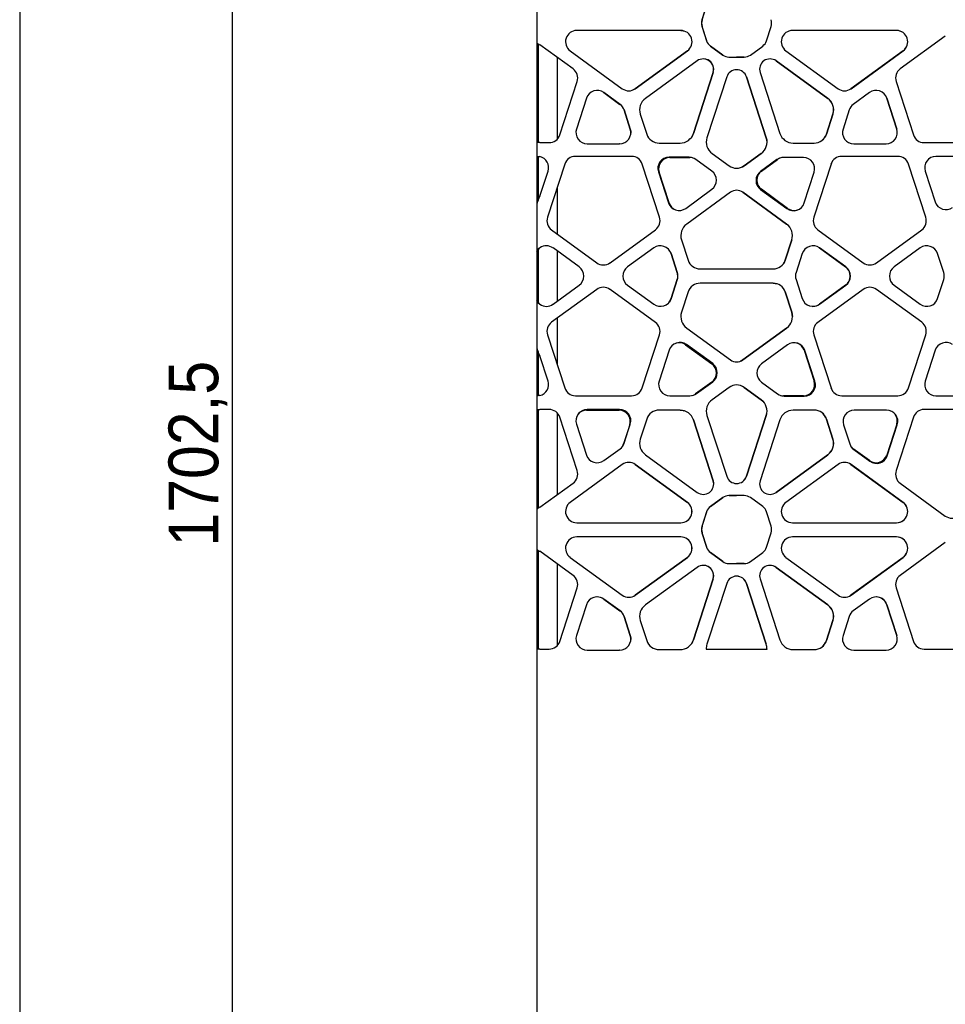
# Model space of a CAD drawing. Header units: millimetres. Extents: x 246 to 4346, y 1072 to 3942.
# Tile 2 of 25: x 246 to 985, y 2507 to 3293. Entities that reach past the tile are written whole.
import ezdxf

# ---------------------------------------------------------------- set-up
doc = ezdxf.new("R2010")
doc.units = ezdxf.units.MM
doc.header["$LTSCALE"] = 15
doc.linetypes.add('SLD-Solido', pattern=[0])
doc.layers.add('QUOTE', color=1, linetype='SLD-Solido')
doc.layers.add('SCHIZZI', color=9, linetype='Continuous')
doc.styles.add('SLDTEXTSTYLE1', font='GOTHIC.TTF', dxfattribs={"width": 0.913})
doc.dimstyles.new('SLDDIMSTYLE0', dxfattribs={"dimtxt": 39.6875, "dimasz": 42, "dimexe": 0, "dimexo": 0.0625, "dimgap": 9.921875, "dimtad": 1, "dimdec": 1, "dimrnd": 1e-09, "dimzin": 12, "dimdsep": 46, "dimtxsty": 'SLDTEXTSTYLE1', "dimsah": 1, "dimcen": 0.09, "dimadec": 0, "dimazin": 3, "dimtfac": 1, "dimtdec": 1, "dimtofl": 0, "dimtmove": 0, "dimatfit": 3, "dimfxl": 1, "dimfrac": 2, "dimtolj": 1, "dimtzin": 12, "dimarcsym": 0})

# ---------------------------------------------------------------- blocks, each defined once
blk = doc.blocks.new('_D')
at = {"layer": 'QUOTE', "transparency": 16777216}
for p, q in [((646.13, 3718.44), (400.43, 3718.44)), ((415.43, 3718.44), (415.43, 2015.99)), ((646.13, 2015.99), (400.43, 2015.99))]:
    blk.add_line(p, q, dxfattribs=at)
for points in [[(415.43, 3718.44), (411.68, 3676.44), (419.18, 3676.44)], [(415.43, 2015.99), (419.18, 2057.99), (411.68, 2057.99)]]:
    blk.add_solid(points, dxfattribs=at)
at = {"layer": 'QUOTE', "transparency": 16777216, "insert": (364.74, 2872.65), "char_height": 39.687, "attachment_point": 1, "rotation": 90, "style": 'SLDTEXTSTYLE1'}
blk.add_mtext('1702,5', dxfattribs=at)

msp = doc.modelspace()

# ---------------------------------------------------------------- linework, layer by layer
for p, q in [((658.73, 3306.27), (658.73, 3274.82)), ((794.2, 3304.51), (790.41, 3292.87)), ((790.53, 3293.04), (794.25, 3304.51)), ((773.57, 3284.41), (690.55, 3284.41)), ((790.41, 3287.82), (794.19, 3276.17)), ((794.25, 3276.18), (790.53, 3287.64)), ((841.97, 3276.18), (845.7, 3287.64)), ((945.74, 3284.41), (862.71, 3284.41)), ((984.65, 3279.94), (948.63, 3253.77)), ((658.73, 3274.82), (658.73, 3253.62)), ((659.93, 3253.62), (659.93, 3273.62)), ((687.6, 3253.77), (661.13, 3273)), ((685.27, 3268.18), (726.86, 3237.97)), ((778.79, 3268.18), (737.2, 3237.97)), ((737.26, 3237.97), (778.85, 3268.18)), ((779.06, 3268.39), (778.79, 3268.18)), ((797.23, 3272), (807.09, 3264.84)), ((807.14, 3264.84), (797.28, 3272)), ((829.08, 3264.84), (838.94, 3272)), ((857.44, 3268.18), (899.02, 3237.97)), ((950.95, 3268.18), (909.37, 3237.97)), ((909.43, 3237.97), (951.01, 3268.18)), ((674.93, 3262.97), (674.93, 3197.69)), ((811.99, 3263.25), (824.18, 3263.25)), ((824.23, 3263.25), (818.11, 3263.25)), ((658.73, 3253.62), (658.73, 3243.59)), ((659.93, 3243.59), (659.93, 3253.62)), ((786.66, 3260.19), (745.33, 3230.17)), ((849.57, 3260.19), (890.9, 3230.17)), ((890.96, 3230.17), (849.63, 3260.19)), ((799.36, 3250.92), (783.58, 3202.34)), ((783.64, 3202.34), (799.42, 3250.92)), ((810.25, 3247.4), (794.47, 3198.82)), ((825.85, 3247.74), (825.97, 3247.4)), ((825.97, 3247.4), (841.76, 3198.82)), ((841.82, 3198.82), (826.03, 3247.4)), ((836.86, 3250.92), (852.65, 3202.34)), ((658.73, 3243.59), (658.73, 3201.15)), ((659.93, 3201.15), (659.93, 3243.59)), ((677.02, 3201.15), (690.85, 3243.74)), ((945.37, 3243.74), (959.21, 3201.15)), ((698.33, 3230.39), (690.34, 3205.82)), ((711.62, 3235.19), (712.07, 3234.88)), ((712.07, 3234.88), (724.99, 3225.49)), ((725.05, 3225.49), (712.13, 3234.88)), ((924.15, 3234.88), (911.23, 3225.49)), ((937.48, 3231.45), (937.9, 3230.39)), ((937.9, 3230.39), (945.89, 3205.82)), ((945.95, 3205.82), (937.96, 3230.39)), ((728.03, 3221.61), (728.25, 3221.01)), ((728.25, 3221.01), (733.19, 3205.82)), ((733.25, 3205.82), (728.31, 3221.01)), ((907.97, 3221.01), (903.04, 3205.82)), ((741.26, 3217.66), (746.44, 3201.73)), ((894.96, 3217.66), (889.78, 3201.73)), ((889.84, 3201.73), (895.02, 3217.66)), ((658.73, 3201.15), (658.73, 3194.95)), ((659.93, 3194.95), (659.93, 3201.15)), ((658.73, 3194.95), (658.73, 3183.99)), ((661.13, 3194.95), (658.73, 3194.95)), ((661.13, 3194.95), (668.48, 3194.95)), ((698.87, 3194.07), (724.72, 3194.07)), ((724.91, 3194.08), (724.66, 3194.07)), ((756.24, 3194.6), (773, 3194.6)), ((863.29, 3194.6), (880.04, 3194.6)), ((911.57, 3194.07), (937.41, 3194.07)), ((967.74, 3194.95), (1012.37, 3194.95)), ((658.73, 3183.99), (658.84, 3183.99)), ((658.73, 3183.99), (658.73, 3172.25)), ((659.93, 3172.25), (659.93, 3183.99)), ((734.26, 3183.99), (689.48, 3183.99)), ((780.18, 3183.32), (764.21, 3183.32)), ((764.78, 3183.12), (780.75, 3183.12)), ((798.53, 3186.31), (812.08, 3176.46)), ((837.69, 3186.31), (824.14, 3176.46)), ((824.2, 3176.46), (837.75, 3186.31)), ((838.13, 3186.64), (837.69, 3186.31)), ((871.45, 3183.12), (855.47, 3183.12)), ((946.74, 3183.99), (901.96, 3183.99)), ((1002.98, 3183.99), (977.13, 3183.99)), ((680.95, 3177.8), (667.16, 3135.36)), ((756.56, 3135.45), (742.8, 3177.8)), ((798.38, 3172.22), (785.46, 3181.61)), ((850.2, 3181.4), (837.28, 3172.01)), ((837.85, 3172.22), (850.77, 3181.61)), ((893.43, 3177.8), (879.67, 3135.45)), ((969.07, 3135.36), (955.28, 3177.8)), ((658.73, 3172.25), (658.73, 3157.06)), ((659.93, 3157.06), (659.93, 3172.25)), ((661.13, 3152.27), (667.63, 3172.25)), ((755.68, 3171.58), (763.66, 3147)), ((764.23, 3146.79), (756.25, 3171.37)), ((871.99, 3146.79), (879.98, 3171.37)), ((968.6, 3172.25), (976.59, 3147.67)), ((674.93, 3159.28), (674.93, 3122.05)), ((658.73, 3157.06), (658.73, 3152.57)), ((658.73, 3152.57), (658.73, 3145.54)), ((659.93, 3152.57), (659.93, 3157.06)), ((659.93, 3149.64), (659.93, 3152.57)), ((777.47, 3142.51), (798.38, 3157.7)), ((813.12, 3155.34), (778.25, 3130)), ((823.1, 3155.34), (857.97, 3130)), ((858.03, 3130), (823.16, 3155.34)), ((837.28, 3157.5), (858.19, 3142.31)), ((858.76, 3142.51), (837.85, 3157.7)), ((658.73, 3145.54), (658.73, 3108.32)), ((670.42, 3125.32), (706.52, 3099.09)), ((717.07, 3099.09), (753.3, 3125.42)), ((882.93, 3125.42), (919.16, 3099.09)), ((929.7, 3099.09), (965.81, 3125.32)), ((774.14, 3117.35), (779.4, 3101.18)), ((862.08, 3117.35), (856.83, 3101.18)), ((856.89, 3101.18), (862.14, 3117.35)), ((883.76, 3111.24), (884.21, 3110.94)), ((658.73, 3108.32), (659.93, 3108.32)), ((658.73, 3108.32), (658.73, 3106.45)), ((658.73, 3106.45), (658.73, 3091.26)), ((659.93, 3106.45), (659.93, 3108.32)), ((659.93, 3091.26), (659.93, 3106.45)), ((692.48, 3095.75), (671.58, 3110.94)), ((674.93, 3108.5), (674.93, 3068.48)), ((752.01, 3110.94), (731.11, 3095.75)), ((765.34, 3107.51), (765.76, 3106.45)), ((765.76, 3106.45), (770.69, 3091.26)), ((770.75, 3091.26), (765.82, 3106.45)), ((870.47, 3106.45), (865.53, 3091.26)), ((884.21, 3110.94), (905.12, 3095.75)), ((905.18, 3095.75), (884.27, 3110.94)), ((964.65, 3110.94), (943.74, 3095.75)), ((983.39, 3091.26), (978.46, 3106.45)), ((658.73, 3091.26), (658.73, 3085.72)), ((659.93, 3085.72), (659.93, 3091.26)), ((789.03, 3094.18), (847.26, 3094.18)), ((658.73, 3085.72), (658.73, 3070.53)), ((659.93, 3070.53), (659.93, 3085.72)), ((671.58, 3066.04), (692.48, 3081.23)), ((731.11, 3081.23), (752.01, 3066.04)), ((770.69, 3085.72), (765.76, 3070.53)), ((765.82, 3070.53), (770.75, 3085.72)), ((847.26, 3082.8), (789.03, 3082.8)), ((865.53, 3085.72), (870.47, 3070.53)), ((905.12, 3081.23), (884.21, 3066.04)), ((884.27, 3066.04), (905.18, 3081.23)), ((943.74, 3081.23), (964.65, 3066.04)), ((978.46, 3070.53), (983.39, 3085.72)), ((706.52, 3077.89), (670.42, 3051.66)), ((753.3, 3051.57), (717.07, 3077.89)), ((779.4, 3075.8), (774.14, 3059.63)), ((856.68, 3076.23), (856.83, 3075.8)), ((856.83, 3075.8), (862.08, 3059.63)), ((862.14, 3059.63), (856.89, 3075.8)), ((919.16, 3077.89), (882.93, 3051.57)), ((965.81, 3051.66), (929.7, 3077.89)), ((658.73, 3070.53), (658.73, 3068.67)), ((659.93, 3068.67), (658.73, 3068.67)), ((658.73, 3068.67), (658.73, 3031.44)), ((659.93, 3068.67), (659.93, 3070.53)), ((674.93, 3054.94), (674.93, 3017.7)), ((667.16, 3041.63), (680.95, 2999.19)), ((742.8, 2999.19), (756.56, 3041.54)), ((778.25, 3046.98), (813.12, 3021.64)), ((857.97, 3046.98), (823.1, 3021.64)), ((823.16, 3021.64), (858.03, 3046.98)), ((858.43, 3047.33), (857.97, 3046.98)), ((879.67, 3041.54), (893.43, 2999.19)), ((955.28, 2999.19), (969.07, 3041.63)), ((777.41, 3033.59), (798.32, 3018.4)), ((799.01, 3018.6), (778.1, 3033.79)), ((858.82, 3033.59), (837.91, 3018.4)), ((658.73, 3031.44), (658.73, 3024.41)), ((659.93, 3024.41), (659.93, 3027.34)), ((667.63, 3004.73), (661.13, 3024.72)), ((764.29, 3029.31), (756.31, 3004.73)), ((871.93, 3029.31), (879.92, 3004.73)), ((880.61, 3004.53), (872.62, 3029.1)), ((976.59, 3029.31), (968.6, 3004.73)), ((658.73, 3024.41), (658.73, 3019.92)), ((658.73, 3019.92), (658.73, 3004.73)), ((659.93, 3019.92), (659.93, 3024.41)), ((659.93, 3004.73), (659.93, 3019.92)), ((658.73, 3004.73), (658.73, 2992.99)), ((659.93, 2992.99), (659.93, 3004.73)), ((798.32, 3003.88), (785.4, 2994.49)), ((786.09, 2994.7), (799.01, 3004.09)), ((837.91, 3003.88), (850.83, 2994.49)), ((812.08, 2999.64), (798.53, 2989.8)), ((824.14, 2999.64), (837.69, 2989.8)), ((837.75, 2989.8), (824.2, 2999.64)), ((658.73, 2992.99), (658.73, 2982.03)), ((658.84, 2992.99), (658.73, 2992.99)), ((689.48, 2992.99), (734.26, 2992.99)), ((764.84, 2992.99), (780.81, 2992.99)), ((871.39, 2992.99), (855.41, 2992.99)), ((856.1, 2992.78), (872.07, 2992.78)), ((901.96, 2992.99), (946.74, 2992.99)), ((977.13, 2992.99), (1002.98, 2992.99)), ((658.73, 2982.03), (661.13, 2982.03)), ((658.73, 2982.03), (658.73, 2975.83)), ((659.93, 2975.83), (659.93, 2982.03)), ((668.48, 2982.03), (661.13, 2982.03)), ((674.93, 2979.3), (674.93, 2914.01)), ((698.42, 2981.49), (724.27, 2981.49)), ((724.72, 2982.03), (698.87, 2982.03)), ((773, 2981.5), (756.24, 2981.5)), ((841.97, 2978), (841.76, 2977.28)), ((880.04, 2981.5), (863.29, 2981.5)), ((937.8, 2981.49), (911.96, 2981.49)), ((1012.37, 2982.03), (967.74, 2982.03)), ((658.73, 2975.83), (658.73, 2933.39)), ((659.93, 2933.39), (659.93, 2975.83)), ((690.85, 2933.24), (677.02, 2975.83)), ((690.34, 2970.29), (698.33, 2945.71)), ((732.8, 2969.75), (727.86, 2954.56)), ((728.31, 2955.1), (733.25, 2970.29)), ((746.44, 2974.38), (741.26, 2958.44)), ((783.35, 2974.39), (783.58, 2973.77)), ((783.58, 2973.77), (799.36, 2925.18)), ((799.42, 2925.18), (783.64, 2973.77)), ((794.47, 2977.28), (810.25, 2928.7)), ((841.76, 2977.28), (825.97, 2928.7)), ((826.03, 2928.7), (841.82, 2977.28)), ((852.65, 2973.77), (836.86, 2925.18)), ((889.78, 2974.38), (894.96, 2958.44)), ((895.02, 2958.44), (889.84, 2974.38)), ((903.43, 2969.75), (908.36, 2954.56)), ((945.89, 2970.29), (937.9, 2945.71)), ((938.35, 2945.17), (946.33, 2969.75)), ((959.21, 2975.83), (945.37, 2933.24)), ((712.13, 2941.22), (725.05, 2950.61)), ((924.09, 2941.22), (911.17, 2950.61)), ((911.62, 2950.07), (924.54, 2940.69)), ((745.33, 2945.93), (786.66, 2915.91)), ((890.9, 2945.93), (849.57, 2915.91)), ((849.63, 2915.91), (890.96, 2945.93)), ((658.73, 2933.39), (658.73, 2923.36)), ((659.93, 2923.36), (659.93, 2933.39)), ((726.86, 2938.13), (685.27, 2907.92)), ((737.2, 2938.13), (778.79, 2907.92)), ((778.85, 2907.92), (737.26, 2938.13)), ((899.02, 2938.13), (857.44, 2907.92)), ((909.37, 2938.13), (950.95, 2907.92)), ((951.01, 2907.92), (909.43, 2938.13)), ((658.73, 2923.36), (658.73, 2902.16)), ((659.93, 2903.36), (659.93, 2923.36)), ((661.13, 2903.98), (687.6, 2923.21)), ((948.63, 2923.21), (984.65, 2897.04)), ((807.09, 2911.74), (797.23, 2904.57)), ((797.28, 2904.58), (807.14, 2911.74)), ((824.18, 2913.33), (811.99, 2913.33)), ((812.04, 2913.33), (818.11, 2913.33)), ((838.94, 2904.58), (829.08, 2911.74)), ((658.73, 2902.16), (658.73, 2870.71)), ((794.2, 2900.4), (790.41, 2888.76)), ((790.53, 2888.93), (794.25, 2900.4)), ((845.7, 2888.93), (841.98, 2900.4)), ((690.55, 2891.69), (773.57, 2891.69)), ((862.71, 2891.69), (945.74, 2891.69)), ((790.41, 2883.7), (794.19, 2872.06)), ((794.25, 2872.06), (790.53, 2883.53)), ((841.97, 2872.06), (845.7, 2883.53)), ((773.57, 2880.3), (690.55, 2880.3)), ((945.74, 2880.3), (862.71, 2880.3)), ((984.65, 2875.83), (948.63, 2849.66)), ((658.73, 2870.71), (658.73, 2849.51)), ((659.93, 2849.51), (659.93, 2869.51)), ((687.6, 2849.66), (661.13, 2868.89)), ((797.23, 2867.89), (807.09, 2860.73)), ((807.14, 2860.72), (797.28, 2867.89)), ((829.08, 2860.72), (838.94, 2867.89)), ((685.27, 2864.07), (726.86, 2833.86)), ((778.79, 2864.07), (737.2, 2833.86)), ((737.26, 2833.86), (778.85, 2864.07)), ((857.44, 2864.07), (899.02, 2833.86)), ((950.95, 2864.07), (909.37, 2833.86)), ((909.43, 2833.86), (951.01, 2864.07)), ((674.93, 2858.86), (674.93, 2793.57)), ((786.66, 2856.08), (745.33, 2826.06)), ((811.99, 2859.13), (824.18, 2859.13)), ((824.23, 2859.13), (818.11, 2859.13)), ((849.57, 2856.08), (890.9, 2826.06)), ((890.96, 2826.06), (849.63, 2856.08)), ((658.73, 2849.51), (658.73, 2839.48)), ((659.93, 2839.48), (659.93, 2849.51)), ((799.36, 2846.8), (783.58, 2798.22)), ((783.64, 2798.22), (799.42, 2846.8)), ((836.86, 2846.8), (852.65, 2798.22)), ((658.73, 2839.48), (658.73, 2797.04)), ((659.93, 2797.04), (659.93, 2839.48)), ((677.02, 2797.04), (690.85, 2839.63)), ((810.25, 2843.29), (794.47, 2794.71)), ((825.97, 2843.29), (841.76, 2794.71)), ((841.82, 2794.71), (826.03, 2843.29)), ((945.37, 2839.63), (959.21, 2797.04)), ((712.07, 2830.77), (724.99, 2821.38)), ((725.05, 2821.38), (712.13, 2830.77)), ((924.15, 2830.77), (911.23, 2821.38)), ((698.33, 2826.28), (690.34, 2801.7)), ((937.9, 2826.28), (945.89, 2801.7)), ((945.95, 2801.7), (937.96, 2826.28)), ((728.25, 2816.89), (733.19, 2801.7)), ((733.25, 2801.7), (728.31, 2816.89)), ((741.26, 2813.54), (746.44, 2797.61)), ((894.96, 2813.54), (889.78, 2797.61)), ((889.84, 2797.61), (895.02, 2813.54)), ((907.97, 2816.89), (903.04, 2801.7)), ((658.73, 2797.04), (658.73, 2790.84)), ((659.93, 2790.84), (659.93, 2797.04)), ((658.73, 2790.84), (658.73, 2017.19)), ((661.13, 2790.84), (658.73, 2790.84)), ((661.13, 2790.84), (668.48, 2790.84)), ((698.87, 2789.96), (724.72, 2789.96)), ((724.91, 2789.96), (724.66, 2789.96)), ((756.24, 2790.49), (773, 2790.49)), ((793.93, 2790.84), (842.36, 2790.84)), ((863.29, 2790.49), (880.04, 2790.49)), ((911.57, 2789.96), (937.41, 2789.96)), ((967.74, 2790.84), (1012.37, 2790.84))]:
    msp.add_line(p, q)
at = {"flags": 128}
for points in [[(773.51, 3284.41), (775.38, 3284.22), (776.02, 3284.06)], [(737.2, 3237.97), (736.02, 3237.25), (735.11, 3236.84)], [(733.19, 3205.82), (733.58, 3203.98), (733.61, 3202.54)], [(783.58, 3202.34), (782.91, 3200.71), (782.11, 3199.39)], [(841.76, 3198.82), (842.17, 3197.11), (842.31, 3195.5)], [(824.14, 3176.46), (822.76, 3175.62), (821.7, 3175.15)], [(856.83, 3101.18), (856.22, 3099.72), (855.53, 3098.56)], [(770.89, 3086.43), (770.89, 3086.4), (770.69, 3085.72)], [(847.2, 3082.8), (848.78, 3082.67), (849.89, 3082.43)], [(765.76, 3070.53), (765, 3068.82), (764.21, 3067.67)], [(862.08, 3059.63), (862.5, 3057.9), (862.64, 3056.27)], [(823.1, 3021.64), (821.96, 3020.94), (821.04, 3020.54)], [(837.69, 2989.8), (839.03, 2988.66), (840.06, 2987.47)], [(772.94, 2981.5), (774.69, 2981.36), (776.07, 2981.05)], [(799.36, 2925.18), (799.72, 2923.49), (799.77, 2922.56)], [(733.19, 2801.7), (733.58, 2799.87), (733.61, 2798.43)], [(783.58, 2798.22), (782.91, 2796.6), (782.11, 2795.28)]]:
    msp.add_lwpolyline(points, dxfattribs=at)
for centre, radius, start, end in [((797.18, 3290.34), 7.22, 159.51311, 200.48689), ((800.53, 3290.34), 10.36, 164.891, 195.109), ((835.7, 3290.34), 10.36, 344.891, 15.109), ((690.55, 3275.44), 8.97, 90, 234), ((773.57, 3275.44), 8.97, 306, 90), ((862.71, 3275.44), 8.97, 90, 234), ((945.68, 3275.44), 8.97, 306, 90), ((945.74, 3275.44), 8.97, 306, 90), ((802.13, 3278.75), 8.34, 197.988, 234.00746), ((834.04, 3278.75), 8.34, 305.99254, 342.01672), ((791.53, 3253.48), 8.3, 342, 126), ((791.47, 3253.48), 8.3, 342, 89.7917), ((811.99, 3271.59), 8.34, 233.98892, 270), ((824.18, 3271.59), 8.34, 270, 305.9684), ((844.75, 3253.48), 8.3, 54, 198), ((682.32, 3246.51), 8.97, 342, 54), ((818.14, 3244.84), 8.3, 18, 162), ((953.9, 3246.51), 8.97, 126, 198), ((732.06, 3245.13), 8.85, 234, 306), ((904.23, 3245.13), 8.85, 234, 306), ((904.17, 3245.13), 8.85, 270.19569, 306), ((706.86, 3227.62), 8.97, 54, 162), ((751.91, 3221.12), 11.19, 126, 198), ((884.32, 3221.12), 11.19, 342, 54), ((884.38, 3221.12), 11.19, 342, 54), ((929.43, 3227.62), 8.97, 18, 126), ((719.72, 3218.23), 8.97, 34.59013, 54), ((719.78, 3218.23), 8.97, 18, 54), ((916.51, 3218.23), 8.97, 126, 162), ((698.87, 3203.04), 8.97, 162, 270), ((724.72, 3203.04), 8.97, 270, 18), ((911.57, 3203.04), 8.97, 162, 270), ((937.35, 3203.04), 8.97, 270, 18), ((937.41, 3203.04), 8.97, 270, 18), ((668.48, 3203.92), 8.97, 270, 342), ((756.24, 3204.91), 10.31, 198, 270), ((773, 3205.79), 11.19, 270, 342), ((805.11, 3195.36), 11.19, 162, 234), ((831.18, 3195.36), 11.19, 306, 18), ((863.29, 3205.79), 11.19, 198, 270), ((879.98, 3204.91), 10.31, 270, 342), ((880.04, 3204.91), 10.31, 270, 342), ((967.74, 3203.92), 8.97, 198, 270), ((659.09, 3175.02), 8.97, 342, 76.86347), ((689.48, 3175.02), 8.97, 90, 162), ((734.26, 3175.02), 8.97, 18, 90), ((764.21, 3174.35), 8.97, 90, 198), ((764.78, 3174.14), 8.97, 90, 198), ((780.18, 3174.35), 8.97, 54, 90), ((780.75, 3174.14), 8.97, 72.16232, 90), ((855.47, 3174.14), 8.97, 90, 126), ((856.04, 3174.35), 8.97, 111.69889, 126), ((871.45, 3174.14), 8.97, 342, 90), ((901.96, 3175.02), 8.97, 90, 162), ((946.74, 3175.02), 8.97, 18, 90), ((977.13, 3175.02), 8.97, 90, 198), ((818.14, 3184.8), 10.31, 234, 306), ((793.1, 3164.96), 8.97, 306, 54), ((842.55, 3164.76), 8.97, 126, 234), ((843.12, 3164.96), 8.97, 126, 234), ((818.14, 3148.43), 8.54, 54, 126), ((818.08, 3148.43), 8.54, 54, 89.7977), ((772.2, 3149.77), 8.97, 198, 306), ((772.77, 3149.57), 8.97, 198, 248.30161), ((863.46, 3149.57), 8.97, 234, 342), ((864.03, 3149.77), 8.97, 234, 287.83821), ((985.12, 3150.44), 8.97, 198, 306), ((675.69, 3132.58), 8.97, 162, 234), ((748.02, 3132.68), 8.97, 306, 18), ((888.2, 3132.68), 8.97, 162, 234), ((960.53, 3132.58), 8.97, 306, 18), ((784.9, 3120.85), 11.31, 126, 198), ((851.32, 3120.85), 11.31, 342, 54), ((851.38, 3120.85), 11.31, 342, 54), ((666.3, 3103.68), 8.97, 54, 125.18048), ((757.29, 3103.68), 8.97, 18, 126), ((879, 3103.68), 8.97, 54, 162), ((969.92, 3103.68), 8.97, 18, 126), ((687.21, 3088.49), 8.97, 306, 54), ((711.79, 3106.35), 8.97, 234, 306), ((736.38, 3088.49), 8.97, 126, 234), ((789.03, 3104.31), 10.13, 198, 270), ((847.26, 3104.31), 10.13, 270, 342), ((899.85, 3088.49), 8.97, 306, 54), ((899.91, 3088.49), 8.97, 306, 54), ((924.43, 3106.35), 8.97, 234, 306), ((949.02, 3088.49), 8.97, 126, 234), ((762.16, 3088.49), 8.97, 358.38569, 18), ((762.22, 3088.49), 8.97, 342, 18), ((874.06, 3088.49), 8.97, 162, 198), ((974.86, 3088.49), 8.97, 342, 18), ((711.79, 3070.63), 8.97, 54, 126), ((789.03, 3072.67), 10.13, 90, 162), ((847.26, 3072.67), 10.13, 18, 90), ((924.43, 3070.63), 8.97, 54, 126), ((666.3, 3073.3), 8.97, 234.81952, 306), ((757.29, 3073.3), 8.97, 234, 342), ((879, 3073.3), 8.97, 198, 306), ((878.94, 3073.3), 8.97, 270.19323, 306), ((969.92, 3073.3), 8.97, 234, 342), ((784.9, 3056.13), 11.31, 162, 234), ((851.38, 3056.13), 11.31, 306, 18), ((675.69, 3044.4), 8.97, 126, 198), ((748.02, 3044.31), 8.97, 342, 54), ((888.2, 3044.31), 8.97, 126, 198), ((960.53, 3044.4), 8.97, 342, 54), ((772.83, 3026.54), 8.97, 54, 162), ((772.14, 3026.33), 8.97, 54, 104.21667), ((864.09, 3026.33), 8.97, 18, 126), ((863.4, 3026.54), 8.97, 18, 71.18917), ((985.12, 3026.54), 8.97, 54, 162), ((793.04, 3011.14), 8.97, 306, 54), ((793.73, 3011.35), 8.97, 306, 54), ((818.14, 3028.55), 8.54, 234, 306), ((843.18, 3011.14), 8.97, 126, 234), ((659.09, 3001.96), 8.97, 283.13653, 18), ((764.84, 3001.96), 8.97, 162, 270), ((818.14, 2991.3), 10.31, 54, 126), ((818.08, 2991.3), 10.31, 54, 89.83251), ((871.39, 3001.96), 8.97, 270, 18), ((872.07, 3001.75), 8.97, 270, 18), ((977.13, 3001.96), 8.97, 162, 270), ((689.48, 3001.96), 8.97, 198, 270), ((734.26, 3001.96), 8.97, 270, 342), ((780.81, 3001.96), 8.97, 270, 306), ((780.12, 3001.75), 8.97, 288.81083, 306), ((856.1, 3001.75), 8.97, 234, 270), ((855.41, 3001.96), 8.97, 255.78321, 270), ((901.96, 3001.96), 8.97, 198, 270), ((946.74, 3001.96), 8.97, 270, 342), ((805.11, 2980.74), 11.19, 126, 198), ((831.18, 2980.74), 11.19, 342, 54), ((668.48, 2973.06), 8.97, 18, 90), ((698.87, 2973.06), 8.97, 90, 198), ((698.42, 2972.52), 8.97, 90, 137.76064), ((724.27, 2972.52), 8.97, 342, 90), ((724.72, 2973.06), 8.97, 342, 90), ((756.24, 2971.19), 10.31, 90, 162), ((773, 2970.31), 11.19, 18, 90), ((863.29, 2970.31), 11.19, 90, 162), ((879.98, 2971.19), 10.31, 18, 90), ((880.04, 2971.19), 10.31, 18, 90), ((911.96, 2972.52), 8.97, 90, 198), ((937.8, 2972.52), 8.97, 342, 90), ((937.35, 2973.06), 8.97, 342, 37.77611), ((967.74, 2973.06), 8.97, 90, 162), ((719.78, 2957.87), 8.97, 306, 342), ((719.33, 2957.33), 8.97, 322.22389, 342), ((751.91, 2954.99), 11.19, 162, 234), ((884.32, 2954.99), 11.19, 306, 18), ((884.38, 2954.99), 11.19, 306, 18), ((916.89, 2957.33), 8.97, 198, 234), ((916.44, 2957.87), 8.97, 222.23949, 234), ((706.86, 2948.48), 8.97, 198, 306), ((732.06, 2930.97), 8.85, 54, 126), ((732, 2930.97), 8.85, 54, 89.80461), ((904.23, 2930.97), 8.85, 54, 126), ((904.17, 2930.97), 8.85, 54, 89.72239), ((929.37, 2948.48), 8.97, 234, 342), ((929.82, 2947.94), 8.97, 234, 342), ((682.32, 2930.47), 8.97, 306, 18), ((953.9, 2930.47), 8.97, 162, 234), ((791.53, 2922.62), 8.3, 234, 18), ((818.14, 2931.27), 8.3, 198, 342), ((818.08, 2931.27), 8.3, 270.2086, 342), ((844.75, 2922.62), 8.3, 162, 306), ((690.55, 2900.66), 8.97, 126, 270), ((773.51, 2900.66), 8.97, 270, 54), ((773.57, 2900.66), 8.97, 270, 54), ((811.99, 2904.98), 8.34, 90, 125.99312), ((824.18, 2904.98), 8.34, 54.0316, 90), ((862.71, 2900.66), 8.97, 126, 270), ((945.68, 2900.66), 8.97, 270, 54), ((945.74, 2900.66), 8.97, 270, 54), ((802.13, 2897.82), 8.34, 125.98805, 162.00474), ((834.04, 2897.82), 8.35, 17.99054, 54.01195), ((989.93, 2904.3), 8.97, 234, 306), ((797.18, 2886.23), 7.22, 159.51311, 200.48689), ((800.53, 2886.23), 10.36, 164.891, 195.109), ((835.7, 2886.23), 10.36, 344.891, 15.109), ((690.55, 2871.33), 8.97, 90, 234), ((773.51, 2871.33), 8.97, 306, 90), ((773.57, 2871.33), 8.97, 306, 90), ((862.71, 2871.33), 8.97, 90, 234), ((945.68, 2871.33), 8.97, 306, 90), ((945.74, 2871.33), 8.97, 306, 90), ((802.13, 2874.64), 8.34, 197.988, 234.00746), ((834.04, 2874.64), 8.34, 305.99254, 342.01672), ((811.99, 2867.48), 8.34, 233.98892, 270), ((824.18, 2867.48), 8.34, 270, 305.9684), ((791.53, 2849.37), 8.3, 342, 126), ((791.47, 2849.37), 8.3, 342, 89.79157), ((844.75, 2849.37), 8.3, 54, 198), ((844.69, 2849.37), 8.3, 54, 89.79168), ((682.32, 2842.4), 8.97, 342, 54), ((818.14, 2840.72), 8.3, 18, 162), ((818.08, 2840.72), 8.3, 18, 89.79125), ((953.9, 2842.4), 8.97, 126, 198), ((706.86, 2823.51), 8.97, 54, 162), ((706.8, 2823.51), 8.97, 54, 89.80739), ((732.06, 2841.02), 8.85, 234, 306), ((732, 2841.02), 8.85, 270.19565, 306), ((904.23, 2841.02), 8.85, 234, 306), ((904.17, 2841.02), 8.85, 270.25966, 306), ((929.43, 2823.51), 8.97, 18, 126), ((929.37, 2823.51), 8.97, 18, 89.80729), ((719.72, 2814.12), 8.97, 18, 54), ((719.78, 2814.12), 8.97, 18, 54), ((751.91, 2817), 11.19, 126, 198), ((884.32, 2817), 11.19, 342, 54), ((884.38, 2817), 11.19, 342, 54), ((916.51, 2814.12), 8.97, 126, 162), ((668.48, 2799.81), 8.97, 270, 342), ((698.87, 2798.93), 8.97, 162, 270), ((724.72, 2798.93), 8.97, 270, 18), ((756.24, 2800.8), 10.31, 198, 270), ((773, 2801.68), 11.19, 270, 342), ((863.29, 2801.68), 11.19, 198, 270), ((879.98, 2800.8), 10.31, 270, 342), ((880.04, 2800.8), 10.31, 270, 342), ((911.57, 2798.93), 8.97, 162, 270), ((937.35, 2798.93), 8.97, 270, 18), ((937.41, 2798.93), 8.97, 270, 18), ((967.74, 2799.81), 8.97, 198, 270), ((805.11, 2791.25), 11.19, 162, 182.0856), ((831.12, 2791.25), 11.19, 357.9144, 18), ((831.18, 2791.25), 11.19, 357.9144, 18)]:
    msp.add_arc(centre, radius, start, end)
for points in [[(658.73, 3274.82), (658.77, 3274.67), (658.84, 3274.37), (659.4, 3273.91), (660.19, 3273.46), (660.82, 3273.15), (661.13, 3273)], [(661.13, 3152.27), (660.75, 3151.5), (660, 3149.97), (659.47, 3148.44), (659.2, 3147.67)], [(659.2, 3029.31), (659.47, 3028.54), (660, 3027.01), (660.75, 3025.48), (661.13, 3024.72)], [(661.13, 2903.98), (660.82, 2903.83), (660.19, 2903.53), (659.4, 2903.07), (658.84, 2902.61), (658.77, 2902.31), (658.73, 2902.16)], [(658.73, 2870.71), (658.77, 2870.56), (658.84, 2870.26), (659.4, 2869.8), (660.19, 2869.34), (660.82, 2869.04), (661.13, 2868.89)]]:
    msp.add_open_spline(points, degree=3)
for points, knots in [([(658.84, 3183.99), (658.91, 3183.99), (659.07, 3183.98), (659.54, 3183.93), (660.24, 3183.86), (660.82, 3183.8), (661.13, 3183.76)], [0, 0, 0, 0, 0.197132, 0.429451, 0.697068, 1, 1, 1, 1]), ([(659.2, 3147.67), (659.09, 3147.34), (658.84, 3146.58), (658.77, 3145.91), (658.73, 3145.54)], [0, 0, 0, 0, 0.441429, 1, 1, 1, 1]), ([(658.73, 3108.32), (658.78, 3108.65), (658.86, 3109.16), (659.3, 3109.87), (659.81, 3110.27), (660.44, 3110.65), (660.88, 3110.88), (661.13, 3111.01)], [0, 0, 0, 0, 0.317947, 0.494109, 0.674684, 0.819297, 1, 1, 1, 1]), ([(659.93, 3108.32), (659.96, 3108.65), (660, 3109.16), (660.2, 3109.84), (660.55, 3110.4), (660.91, 3110.78), (661.13, 3111.01)], [0, 0, 0, 0, 0.3435168, 0.5303004, 0.7039129, 1, 1, 1, 1]), ([(661.13, 3065.97), (660.89, 3066.1), (660.45, 3066.33), (659.82, 3066.7), (659.3, 3067.11), (658.86, 3067.83), (658.78, 3068.34), (658.73, 3068.67)], [0, 0, 0, 0, 0.1766369, 0.3195117, 0.5037088, 0.6852733, 1, 1, 1, 1]), ([(661.13, 3065.97), (660.91, 3066.2), (660.55, 3066.58), (660.21, 3067.14), (660, 3067.83), (659.96, 3068.34), (659.93, 3068.67)], [0, 0, 0, 0, 0.290525, 0.468257, 0.660602, 1, 1, 1, 1]), ([(658.73, 3031.44), (658.76, 3031.15), (658.81, 3030.48), (659.06, 3029.73), (659.2, 3029.31)], [0, 0, 0, 0, 0.435786, 1, 1, 1, 1]), ([(661.13, 2993.22), (660.94, 2993.2), (660.51, 2993.14), (659.86, 2993.08), (659.2, 2993.03), (658.96, 2993), (658.84, 2992.99)], [0, 0, 0, 0, 0.189999, 0.419983, 0.690002, 1, 1, 1, 1])]:
    msp.add_open_spline(points, degree=3, knots=knots)
at = {"layer": 'SCHIZZI', "color": 7, "true_color": 0xffffff}
msp.add_lwpolyline([(4345.98, 1072.44), (4345.78, 3942.44), (245.98, 3942.44), (245.98, 1072.44)], close=True, dxfattribs=at)

# ---------------------------------------------------------------- dimensions: what is measured, and where the dimension line sits
at = {"layer": 'QUOTE'}
dim = msp.add_linear_dim(base=(415.43262462, 2015.99363901), p1=(661.13262462, 3718.44363901), p2=(661.13262462, 2015.99363901), angle=90, dimstyle='SLDDIMSTYLE0', dxfattribs=at)
dim.commit()
dim.dimension.update_dxf_attribs({"geometry": '_D', "text_midpoint": (415.43262462, 2953.27566734), "dimtype": 160})

doc.saveas('drawing.dxf')
